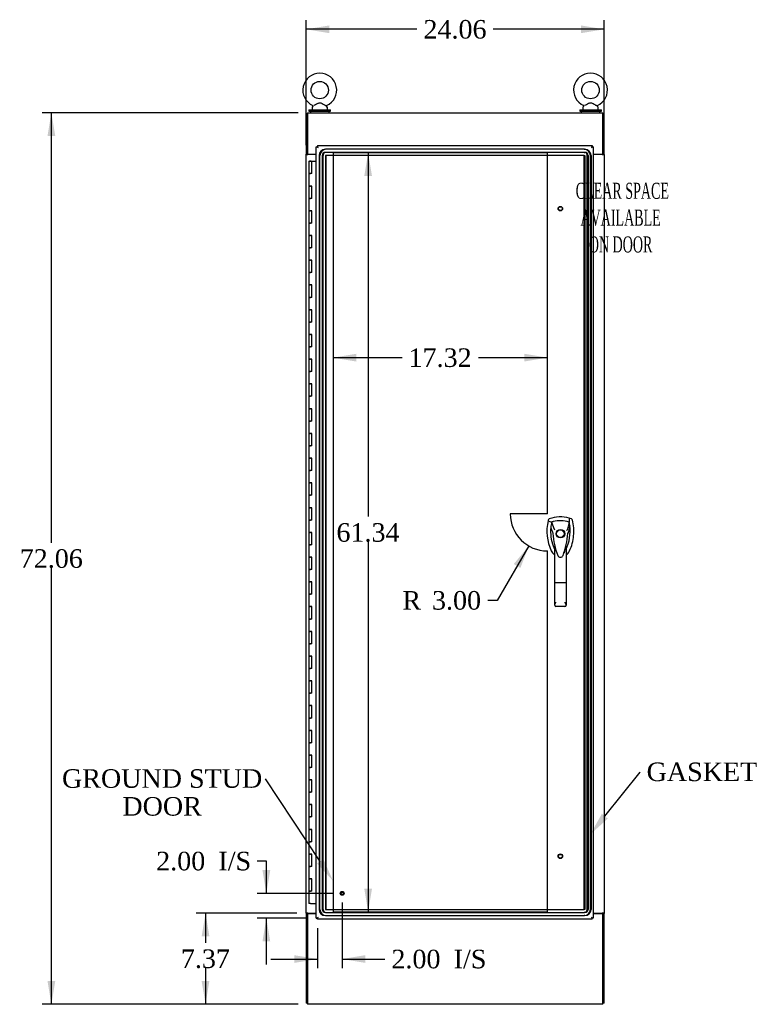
# Model space of a CAD drawing. Header units: inches. Extents: x 1 to 359, y -2 to 239.
# Tile 6 of 18: x 85 to 144, y 83 to 162. Entities that reach past the tile are written whole.
import ezdxf
from ezdxf import colors
from ezdxf.entities.mleader import LeaderData, LeaderLine
from ezdxf.enums import TextEntityAlignment as Align
from ezdxf.lldxf.tags import DXFTag
from ezdxf.math import Vec2, Vec3

# ---------------------------------------------------------------- set-up
doc = ezdxf.new("R2010")
doc.units = ezdxf.units.IN
doc.header["$MEASUREMENT"] = 0
for name, color, linetype in [('COM55523', 7, 'Continuous'), ('COM70220', 7, 'Continuous'), ('COM70755-5', 7, 'Continuous'), ('COM71200-3', 7, 'Continuous'), ('COM71201-5', 7, 'Continuous'), ('COM71202-2', 7, 'Continuous'), ('Default', 7, 'Continuous'), ('DV1_Default', 7, 'Continuous'), ('HAN86294', 7, 'Continuous'), ('SCS86415', 7, 'Continuous'), ('STD26122', 7, 'Continuous'), ('STD26258', 7, 'Continuous'), ('WAF25377', 7, 'Continuous'), ('WAM254785', 7, 'Continuous')]:
    doc.layers.add(name, color=color, linetype=linetype)
doc.styles.add('SEACAD_Times_New_Roman', font='times.ttf')
tags = doc.linetypes.add('HIDDEN2', pattern=[0.1875, 0.125, -0.0625]).pattern_tags.tags
tags[6:7] = [DXFTag(74, 4), DXFTag(75, 0), DXFTag(340, '0'), DXFTag(46, 0.0), DXFTag(50, 0.0), DXFTag(44, 0.0), DXFTag(45, 0.0)]
tags[4:5] = [DXFTag(74, 4), DXFTag(75, 0), DXFTag(340, '0'), DXFTag(46, 0.0), DXFTag(50, 0.0), DXFTag(44, 0.0), DXFTag(45, 0.0)]
doc.dimstyles.new('HAMMOND_(STH_-_300x200)', dxfattribs={"dimtxt": 1.5, "dimasz": 1.875, "dimexe": 0.75, "dimexo": 0.75, "dimgap": 0.375, "dimtad": 0, "dimtih": 1, "dimtoh": 1, "dimzin": 0, "dimdsep": 46, "dimtxsty": 'SEACAD_Times_New_Roman', "dimblk1": '_SE_FILLED', "dimblk2": '_SE_FILLED', "dimsah": 1, "dimcen": 0.75, "dimadec": 0, "dimazin": 0, "dimtfac": 0.8, "dimtofl": 0, "dimtmove": 0, "dimatfit": 3, "dimfxl": 1, "dimtolj": 1, "dimtzin": 0, "dimarcsym": 0})

# ---------------------------------------------------------------- blocks, each defined once
blk = doc.blocks.new('SE')
at = {"layer": 'COM55523', "color": 7, "linetype": 'Continuous'}
for p, q in [((108.463, 150.75), (108.697, 150.75)), ((108.463, 150.75), (108.463, 149.75)), ((108.518, 150.759), (108.518, 150.785)), ((108.518, 150.785), (108.568, 150.785)), ((108.568, 150.759), (108.518, 150.759)), ((108.53, 150.759), (108.53, 150.75)), ((108.568, 150.785), (108.593, 150.785)), ((108.568, 150.759), (108.593, 150.759)), ((108.593, 150.785), (108.643, 150.785)), ((108.643, 150.759), (108.593, 150.759)), ((108.63, 150.75), (108.63, 150.759)), ((108.643, 150.785), (108.643, 150.759)), ((108.697, 150.75), (109.055, 150.75)), ((108.697, 149.75), (108.697, 150.75)), ((108.463, 149.75), (108.58, 149.75)), ((108.463, 149.75), (108.463, 148.75)), ((108.58, 149.75), (108.463, 149.75)), ((108.697, 149.75), (108.58, 149.75)), ((108.463, 148.75), (108.58, 148.75)), ((108.58, 148.75), (108.463, 148.75)), ((108.463, 148.75), (108.463, 147.75)), ((108.697, 148.75), (108.58, 148.75)), ((108.697, 147.75), (108.697, 148.75)), ((108.463, 147.75), (108.58, 147.75)), ((108.463, 147.75), (108.463, 146.75)), ((108.58, 147.75), (108.463, 147.75)), ((108.697, 147.75), (108.58, 147.75)), ((108.463, 146.75), (108.58, 146.75)), ((108.58, 146.75), (108.463, 146.75)), ((108.463, 146.75), (108.463, 145.75)), ((108.697, 146.75), (108.58, 146.75)), ((108.697, 145.75), (108.697, 146.75)), ((108.463, 145.75), (108.58, 145.75)), ((108.463, 145.75), (108.463, 144.75)), ((108.58, 145.75), (108.463, 145.75)), ((108.697, 145.75), (108.58, 145.75)), ((108.463, 144.75), (108.58, 144.75)), ((108.58, 144.75), (108.463, 144.75)), ((108.463, 144.75), (108.463, 143.75)), ((108.697, 144.75), (108.58, 144.75)), ((108.697, 143.75), (108.697, 144.75)), ((108.463, 143.75), (108.58, 143.75)), ((108.463, 143.75), (108.463, 142.75)), ((108.58, 143.75), (108.463, 143.75)), ((108.697, 143.75), (108.58, 143.75)), ((108.463, 142.75), (108.58, 142.75)), ((108.58, 142.75), (108.463, 142.75)), ((108.463, 142.75), (108.463, 141.75)), ((108.697, 142.75), (108.58, 142.75)), ((108.697, 141.75), (108.697, 142.75)), ((108.463, 141.75), (108.58, 141.75)), ((108.463, 141.75), (108.463, 140.75)), ((108.58, 141.75), (108.463, 141.75)), ((108.697, 141.75), (108.58, 141.75)), ((108.463, 140.75), (108.58, 140.75)), ((108.58, 140.75), (108.463, 140.75)), ((108.463, 140.75), (108.463, 139.75)), ((108.697, 140.75), (108.58, 140.75)), ((108.697, 139.75), (108.697, 140.75)), ((108.463, 139.75), (108.58, 139.75)), ((108.463, 139.75), (108.463, 138.75)), ((108.58, 139.75), (108.463, 139.75)), ((108.697, 139.75), (108.58, 139.75)), ((108.463, 138.75), (108.58, 138.75)), ((108.58, 138.75), (108.463, 138.75)), ((108.463, 138.75), (108.463, 137.75)), ((108.697, 138.75), (108.58, 138.75)), ((108.697, 137.75), (108.697, 138.75)), ((108.463, 137.75), (108.58, 137.75)), ((108.463, 137.75), (108.463, 136.75)), ((108.58, 137.75), (108.463, 137.75)), ((108.697, 137.75), (108.58, 137.75)), ((108.463, 136.75), (108.58, 136.75)), ((108.58, 136.75), (108.463, 136.75)), ((108.463, 136.75), (108.463, 135.75)), ((108.697, 136.75), (108.58, 136.75)), ((108.697, 135.75), (108.697, 136.75)), ((108.463, 135.75), (108.58, 135.75)), ((108.463, 135.75), (108.463, 134.75)), ((108.58, 135.75), (108.463, 135.75)), ((108.697, 135.75), (108.58, 135.75)), ((108.463, 134.75), (108.58, 134.75)), ((108.58, 134.75), (108.463, 134.75)), ((108.463, 134.75), (108.463, 133.75)), ((108.697, 134.75), (108.58, 134.75)), ((108.697, 133.75), (108.697, 134.75)), ((108.463, 133.75), (108.58, 133.75)), ((108.463, 133.75), (108.463, 132.75)), ((108.58, 133.75), (108.463, 133.75)), ((108.697, 133.75), (108.58, 133.75)), ((108.463, 132.75), (108.58, 132.75)), ((108.58, 132.75), (108.463, 132.75)), ((108.463, 132.75), (108.463, 131.75)), ((108.697, 132.75), (108.58, 132.75)), ((108.697, 131.75), (108.697, 132.75)), ((108.463, 131.75), (108.58, 131.75)), ((108.463, 131.75), (108.463, 130.75)), ((108.58, 131.75), (108.463, 131.75)), ((108.697, 131.75), (108.58, 131.75)), ((108.463, 130.75), (108.58, 130.75)), ((108.58, 130.75), (108.463, 130.75)), ((108.463, 130.75), (108.463, 129.75)), ((108.697, 130.75), (108.58, 130.75)), ((108.697, 129.75), (108.697, 130.75)), ((108.463, 129.75), (108.58, 129.75)), ((108.463, 129.75), (108.463, 128.75)), ((108.58, 129.75), (108.463, 129.75)), ((108.697, 129.75), (108.58, 129.75)), ((108.463, 128.75), (108.58, 128.75)), ((108.58, 128.75), (108.463, 128.75)), ((108.463, 128.75), (108.463, 127.75)), ((108.697, 128.75), (108.58, 128.75)), ((108.697, 127.75), (108.697, 128.75)), ((108.463, 127.75), (108.58, 127.75)), ((108.463, 127.75), (108.463, 126.75)), ((108.58, 127.75), (108.463, 127.75)), ((108.697, 127.75), (108.58, 127.75)), ((108.463, 126.75), (108.58, 126.75)), ((108.58, 126.75), (108.463, 126.75)), ((108.463, 126.75), (108.463, 125.75)), ((108.697, 126.75), (108.58, 126.75)), ((108.697, 125.75), (108.697, 126.75)), ((108.463, 125.75), (108.58, 125.75)), ((108.463, 125.75), (108.463, 124.75)), ((108.58, 125.75), (108.463, 125.75)), ((108.697, 125.75), (108.58, 125.75)), ((108.463, 124.75), (108.58, 124.75)), ((108.58, 124.75), (108.463, 124.75)), ((108.463, 124.75), (108.463, 123.75)), ((108.697, 124.75), (108.58, 124.75)), ((108.697, 123.75), (108.697, 124.75)), ((108.463, 123.75), (108.58, 123.75)), ((108.463, 123.75), (108.463, 122.75)), ((108.58, 123.75), (108.463, 123.75)), ((108.697, 123.75), (108.58, 123.75)), ((108.463, 122.75), (108.58, 122.75)), ((108.58, 122.75), (108.463, 122.75)), ((108.463, 122.75), (108.463, 121.75)), ((108.697, 122.75), (108.58, 122.75)), ((108.697, 121.75), (108.697, 122.75)), ((108.463, 121.75), (108.58, 121.75)), ((108.463, 121.75), (108.463, 120.75)), ((108.58, 121.75), (108.463, 121.75)), ((108.697, 121.75), (108.58, 121.75)), ((108.463, 120.75), (108.58, 120.75)), ((108.58, 120.75), (108.463, 120.75)), ((108.463, 120.75), (108.463, 119.75)), ((108.697, 120.75), (108.58, 120.75)), ((108.697, 119.75), (108.697, 120.75)), ((108.463, 119.75), (108.58, 119.75)), ((108.463, 119.75), (108.463, 118.75)), ((108.58, 119.75), (108.463, 119.75)), ((108.697, 119.75), (108.58, 119.75)), ((108.463, 118.75), (108.58, 118.75)), ((108.58, 118.75), (108.463, 118.75)), ((108.463, 118.75), (108.463, 117.75)), ((108.697, 118.75), (108.58, 118.75)), ((108.697, 117.75), (108.697, 118.75)), ((108.463, 117.75), (108.58, 117.75)), ((108.463, 117.75), (108.463, 116.75)), ((108.58, 117.75), (108.463, 117.75)), ((108.697, 117.75), (108.58, 117.75)), ((108.463, 116.75), (108.58, 116.75)), ((108.58, 116.75), (108.463, 116.75)), ((108.463, 116.75), (108.463, 115.75)), ((108.697, 116.75), (108.58, 116.75)), ((108.697, 115.75), (108.697, 116.75)), ((108.463, 115.75), (108.58, 115.75)), ((108.463, 115.75), (108.463, 114.75)), ((108.58, 115.75), (108.463, 115.75)), ((108.697, 115.75), (108.58, 115.75)), ((108.463, 114.75), (108.58, 114.75)), ((108.58, 114.75), (108.463, 114.75)), ((108.463, 114.75), (108.463, 113.75)), ((108.697, 114.75), (108.58, 114.75)), ((108.697, 113.75), (108.697, 114.75)), ((108.463, 113.75), (108.58, 113.75)), ((108.463, 113.75), (108.463, 112.75)), ((108.58, 113.75), (108.463, 113.75)), ((108.697, 113.75), (108.58, 113.75)), ((108.463, 112.75), (108.58, 112.75)), ((108.58, 112.75), (108.463, 112.75)), ((108.463, 112.75), (108.463, 111.75)), ((108.697, 112.75), (108.58, 112.75)), ((108.697, 111.75), (108.697, 112.75)), ((108.463, 111.75), (108.58, 111.75)), ((108.463, 111.75), (108.463, 110.75)), ((108.58, 111.75), (108.463, 111.75)), ((108.697, 111.75), (108.58, 111.75)), ((108.463, 110.75), (108.58, 110.75)), ((108.58, 110.75), (108.463, 110.75)), ((108.463, 110.75), (108.463, 109.75)), ((108.697, 110.75), (108.58, 110.75)), ((108.697, 109.75), (108.697, 110.75)), ((108.463, 109.75), (108.58, 109.75)), ((108.463, 109.75), (108.463, 108.75)), ((108.58, 109.75), (108.463, 109.75)), ((108.697, 109.75), (108.58, 109.75)), ((108.463, 108.75), (108.58, 108.75)), ((108.58, 108.75), (108.463, 108.75)), ((108.463, 108.75), (108.463, 107.75)), ((108.697, 108.75), (108.58, 108.75)), ((108.697, 107.75), (108.697, 108.75)), ((108.463, 107.75), (108.58, 107.75)), ((108.463, 107.75), (108.463, 106.75)), ((108.58, 107.75), (108.463, 107.75)), ((108.697, 107.75), (108.58, 107.75)), ((108.463, 106.75), (108.58, 106.75)), ((108.58, 106.75), (108.463, 106.75)), ((108.463, 106.75), (108.463, 105.75)), ((108.697, 106.75), (108.58, 106.75)), ((108.697, 105.75), (108.697, 106.75)), ((108.463, 105.75), (108.58, 105.75)), ((108.463, 105.75), (108.463, 104.75)), ((108.58, 105.75), (108.463, 105.75)), ((108.697, 105.75), (108.58, 105.75)), ((108.463, 104.75), (108.58, 104.75)), ((108.58, 104.75), (108.463, 104.75)), ((108.463, 104.75), (108.463, 103.75)), ((108.697, 104.75), (108.58, 104.75)), ((108.697, 103.75), (108.697, 104.75)), ((108.463, 103.75), (108.58, 103.75)), ((108.463, 103.75), (108.463, 102.75)), ((108.58, 103.75), (108.463, 103.75)), ((108.697, 103.75), (108.58, 103.75)), ((108.463, 102.75), (108.58, 102.75)), ((108.58, 102.75), (108.463, 102.75)), ((108.463, 102.75), (108.463, 101.75)), ((108.697, 102.75), (108.58, 102.75)), ((108.697, 101.75), (108.697, 102.75)), ((108.463, 101.75), (108.58, 101.75)), ((108.463, 101.75), (108.463, 100.75)), ((108.58, 101.75), (108.463, 101.75)), ((108.697, 101.75), (108.58, 101.75)), ((108.463, 100.75), (108.58, 100.75)), ((108.58, 100.75), (108.463, 100.75)), ((108.463, 100.75), (108.463, 99.75)), ((108.697, 100.75), (108.58, 100.75)), ((108.697, 99.75), (108.697, 100.75)), ((108.463, 99.75), (108.58, 99.75)), ((108.463, 99.75), (108.463, 98.75)), ((108.58, 99.75), (108.463, 99.75)), ((108.697, 99.75), (108.58, 99.75)), ((108.463, 98.75), (108.58, 98.75)), ((108.58, 98.75), (108.463, 98.75)), ((108.463, 98.75), (108.463, 97.75)), ((108.697, 98.75), (108.58, 98.75)), ((108.697, 97.75), (108.697, 98.75)), ((108.463, 97.75), (108.58, 97.75)), ((108.463, 97.75), (108.463, 96.75)), ((108.58, 97.75), (108.463, 97.75)), ((108.697, 97.75), (108.58, 97.75)), ((108.463, 96.75), (108.58, 96.75)), ((108.58, 96.75), (108.463, 96.75)), ((108.463, 96.75), (108.463, 95.75)), ((108.697, 96.75), (108.58, 96.75)), ((108.697, 95.75), (108.697, 96.75)), ((108.463, 95.75), (108.58, 95.75)), ((108.463, 95.75), (108.463, 94.75)), ((108.58, 95.75), (108.463, 95.75)), ((108.697, 95.75), (108.58, 95.75)), ((108.463, 94.75), (108.58, 94.75)), ((108.58, 94.75), (108.463, 94.75)), ((108.463, 94.75), (108.463, 93.75)), ((108.697, 94.75), (108.58, 94.75)), ((108.697, 93.75), (108.697, 94.75)), ((108.463, 93.75), (108.58, 93.75)), ((108.463, 93.75), (108.463, 92.75)), ((108.58, 93.75), (108.463, 93.75)), ((108.697, 93.75), (108.58, 93.75)), ((108.463, 92.75), (108.58, 92.75)), ((108.58, 92.75), (108.463, 92.75)), ((108.463, 92.75), (108.463, 91.75)), ((108.697, 92.75), (108.58, 92.75)), ((108.697, 91.75), (108.697, 92.75)), ((108.463, 91.75), (108.58, 91.75)), ((108.463, 91.75), (108.463, 90.75)), ((108.58, 91.75), (108.463, 91.75)), ((108.697, 91.75), (108.58, 91.75)), ((108.58, 90.75), (108.463, 90.75)), ((108.58, 90.75), (109.055, 90.75))]:
    blk.add_line(p, q, dxfattribs=at)
at = {"layer": 'COM70220', "color": 7, "linetype": 'HIDDEN2'}
for p, q in [((109.29, 151.217), (109.29, 90.282)), ((109.291, 151.217), (109.291, 90.282)), ((109.351, 90.282), (109.351, 151.217)), ((109.352, 90.282), (109.352, 151.217)), ((109.54, 151.217), (109.54, 90.282)), ((109.601, 90.282), (109.601, 151.217)), ((109.789, 151.217), (109.789, 90.282)), ((130.695, 151.717), (109.79, 151.717)), ((130.695, 151.716), (109.79, 151.716)), ((130.695, 151.467), (109.79, 151.467)), ((130.695, 151.218), (109.79, 151.218)), ((109.79, 151.217), (109.79, 90.282)), ((130.695, 151.217), (109.79, 151.217)), ((109.85, 90.282), (109.85, 151.217)), ((109.851, 90.282), (109.851, 151.217)), ((130.695, 151.717), (130.756, 151.717)), ((130.695, 151.716), (130.756, 151.716)), ((130.695, 151.467), (130.756, 151.467)), ((130.695, 151.218), (130.756, 151.218)), ((130.695, 151.217), (130.756, 151.217)), ((130.695, 90.282), (130.695, 151.217)), ((130.696, 90.282), (130.696, 151.217)), ((130.756, 151.217), (130.756, 90.282)), ((130.757, 151.217), (130.757, 90.282)), ((130.945, 90.282), (130.945, 151.217)), ((131.006, 151.217), (131.006, 90.282)), ((131.194, 90.282), (131.194, 151.217)), ((131.195, 90.282), (131.195, 151.217)), ((131.255, 151.217), (131.255, 90.282)), ((131.256, 151.217), (131.256, 90.282)), ((109.79, 90.282), (130.695, 90.282)), ((109.79, 90.281), (130.695, 90.281)), ((109.79, 90.032), (130.695, 90.032)), ((130.756, 90.282), (130.695, 90.282)), ((130.756, 90.281), (130.695, 90.281)), ((130.756, 90.032), (130.695, 90.032)), ((109.79, 89.783), (130.695, 89.783)), ((109.79, 89.782), (130.695, 89.782)), ((130.756, 89.783), (130.695, 89.783)), ((130.756, 89.782), (130.695, 89.782))]:
    blk.add_line(p, q, dxfattribs=at)
for centre, radius, start, end in [((109.79, 151.217), 0.5, 90, 180), ((109.79, 151.217), 0.499, 90, 180), ((109.851, 151.217), 0.5, 90, 180), ((109.851, 151.217), 0.499, 90, 180), ((109.79, 151.217), 0.25, 90, 180), ((109.851, 151.217), 0.25, 90, 180), ((109.79, 151.217), 0.001, 90, 180), ((109.851, 151.217), 0.001, 90, 180), ((130.695, 151.217), 0.5, 0, 90), ((130.695, 151.217), 0.499, 0, 90), ((130.695, 151.217), 0.25, 0, 90), ((130.695, 151.217), 0.001, 0, 90), ((130.756, 151.217), 0.5, 0, 90), ((130.756, 151.217), 0.499, 0, 90), ((130.756, 151.217), 0.25, 0, 90), ((130.756, 151.217), 0.001, 0, 90), ((109.79, 90.282), 0.5, 180, 270), ((109.79, 90.282), 0.499, 180, 270), ((109.851, 90.282), 0.5, 180, 270), ((109.851, 90.282), 0.499, 180, 270), ((109.79, 90.282), 0.25, 180, 270), ((109.851, 90.282), 0.25, 180, 270), ((109.79, 90.282), 0.001, 180, 270), ((109.851, 90.282), 0.001, 180, 270), ((130.695, 90.282), 0.5, 270, 0), ((130.695, 90.282), 0.001, 270, 0), ((130.695, 90.282), 0.25, 270, 0), ((130.695, 90.282), 0.499, 270, 0), ((130.756, 90.282), 0.5, 270, 0), ((130.756, 90.282), 0.001, 270, 0), ((130.756, 90.282), 0.25, 270, 0), ((130.756, 90.282), 0.499, 270, 0)]:
    blk.add_arc(centre, radius, start, end, dxfattribs=at)
at = {"layer": 'COM70755-5', "color": 7, "linetype": 'Continuous'}
for p, q in [((108.338, 154.671), (132.208, 154.671)), ((108.338, 154.671), (108.338, 154.528)), ((108.338, 154.528), (108.338, 151.326)), ((132.208, 154.528), (132.208, 154.671)), ((132.208, 151.326), (132.208, 154.528)), ((108.338, 151.326), (109.055, 151.326)), ((131.43, 151.326), (132.208, 151.326))]:
    blk.add_line(p, q, dxfattribs=at)
at = {"layer": 'COM71200-3', "color": 7, "linetype": 'Continuous'}
for p, q in [((108.338, 154.576), (108.243, 154.576)), ((108.243, 154.576), (108.243, 151.326)), ((132.208, 154.576), (132.303, 154.576)), ((132.303, 151.326), (132.303, 154.576)), ((108.243, 151.296), (108.243, 151.326)), ((108.338, 151.326), (108.243, 151.326)), ((108.243, 89.986), (108.243, 151.296)), ((108.243, 151.296), (108.386, 151.296)), ((108.338, 151.296), (108.338, 151.326)), ((109.055, 151.296), (108.386, 151.296)), ((132.16, 151.296), (131.43, 151.296)), ((132.16, 151.296), (132.303, 151.296)), ((132.208, 151.296), (132.208, 151.326)), ((132.303, 151.326), (132.208, 151.326)), ((132.303, 151.296), (132.303, 151.326)), ((132.303, 151.296), (132.303, 89.986)), ((108.243, 89.986), (108.243, 89.956)), ((108.386, 89.986), (108.243, 89.986)), ((108.243, 89.956), (108.338, 89.956)), ((108.243, 89.956), (108.243, 82.706)), ((108.338, 89.986), (108.338, 89.956)), ((108.386, 89.986), (109.055, 89.986)), ((131.43, 89.986), (132.16, 89.986)), ((132.303, 89.986), (132.16, 89.986)), ((132.208, 89.986), (132.208, 89.956)), ((132.208, 89.956), (132.303, 89.956)), ((132.303, 89.986), (132.303, 89.956)), ((132.303, 82.706), (132.303, 89.956)), ((108.338, 82.706), (108.243, 82.706)), ((132.303, 82.706), (132.208, 82.706))]:
    blk.add_line(p, q, dxfattribs=at)
at = {"layer": 'COM71201-5', "color": 7, "linetype": 'Continuous'}
for p, q in [((108.338, 89.956), (108.338, 82.754)), ((108.338, 89.956), (109.055, 89.956)), ((131.43, 89.956), (132.208, 89.956)), ((132.208, 82.754), (132.208, 89.956)), ((108.338, 82.754), (108.338, 82.611)), ((132.208, 82.611), (108.338, 82.611)), ((132.208, 82.611), (132.208, 82.754))]:
    blk.add_line(p, q, dxfattribs=at)
at = {"layer": 'COM71202-2', "color": 7, "linetype": 'Continuous'}
for p, q in [((109.15, 152.016), (131.335, 152.016)), ((109.15, 152.016), (109.15, 151.96)), ((131.335, 152.016), (131.335, 151.96)), ((109.055, 89.579), (109.055, 151.921)), ((109.055, 151.921), (109.111, 151.921)), ((109.15, 151.921), (109.111, 151.921)), ((109.15, 151.921), (109.15, 151.96)), ((109.19, 151.882), (109.15, 151.921)), ((109.198, 151.873), (109.198, 151.873)), ((109.198, 151.873), (109.198, 151.873)), ((109.198, 151.873), (109.198, 151.873)), ((109.198, 151.873), (109.198, 151.873)), ((131.287, 151.873), (131.287, 151.873)), ((131.288, 151.873), (131.287, 151.873)), ((131.288, 151.873), (131.287, 151.873)), ((131.288, 151.873), (131.288, 151.873)), ((131.288, 151.873), (131.288, 151.873)), ((131.296, 151.881), (131.335, 151.921)), ((131.335, 151.921), (131.335, 151.96)), ((131.335, 151.921), (131.374, 151.921)), ((131.43, 151.921), (131.374, 151.921)), ((131.43, 151.921), (131.43, 89.579)), ((131.491, 151.326), (131.491, 151.296)), ((131.491, 89.986), (131.491, 89.956)), ((109.055, 89.579), (109.111, 89.579)), ((109.15, 89.579), (109.111, 89.579)), ((109.19, 89.619), (109.15, 89.579)), ((109.15, 89.579), (109.15, 89.54)), ((109.15, 89.484), (109.15, 89.54)), ((131.335, 89.484), (109.15, 89.484)), ((109.198, 89.627), (109.198, 89.627)), ((109.198, 89.627), (109.198, 89.627)), ((109.198, 89.627), (109.198, 89.627)), ((109.198, 89.627), (109.198, 89.627)), ((109.198, 89.627), (109.198, 89.627)), ((131.287, 89.627), (131.287, 89.627)), ((131.287, 89.627), (131.288, 89.627)), ((131.287, 89.627), (131.288, 89.627)), ((131.288, 89.627), (131.288, 89.627)), ((131.296, 89.618), (131.335, 89.579)), ((131.335, 89.579), (131.335, 89.54)), ((131.335, 89.579), (131.374, 89.579)), ((131.335, 89.484), (131.335, 89.54)), ((131.43, 89.579), (131.374, 89.579))]:
    blk.add_line(p, q, dxfattribs=at)
for centre, start, end in [((109.68, 152.851), 238.56128, 243.76327), ((108.22, 151.391), 26.23673, 31.43872), ((132.265, 151.391), 148.56128, 153.76327), ((130.806, 152.851), 296.23673, 301.43872), ((109.68, 88.649), 116.23673, 121.43872), ((108.22, 90.109), 328.56128, 333.76327), ((132.265, 90.109), 206.23673, 211.43872), ((130.806, 88.649), 58.56128, 63.76327)]:
    blk.add_arc(centre, 1.09, start, end, dxfattribs=at)
at = {"layer": 'DV1_Default', "color": 7, "linetype": 'HIDDEN2'}
for p, q in [((127.729, 151.421), (110.41, 151.421)), ((110.41, 151.421), (110.41, 90.079)), ((127.729, 122.25), (127.729, 151.421)), ((127.729, 122.25), (124.729, 122.25)), ((127.729, 90.079), (127.729, 119.25)), ((110.41, 90.079), (127.729, 90.079))]:
    blk.add_line(p, q, dxfattribs=at)
blk.add_arc((127.729, 122.25), 3, 180, 270, dxfattribs=at)
at = {"layer": 'HAN86294', "color": 7, "linetype": 'Continuous'}
for p, q in [((129.672, 121.839), (129.492, 121.898)), ((127.797, 121.752), (127.782, 121.693)), ((127.782, 121.693), (128.066, 121.588)), ((128.066, 121.588), (128.282, 121.016)), ((128.282, 121.016), (128.327, 120.982)), ((129.481, 121.588), (129.317, 120.932)), ((128.168, 120.667), (128.168, 120.666)), ((129.379, 120.67), (129.379, 120.671)), ((128.318, 116.673), (128.318, 119.651)), ((129.228, 119.65), (129.228, 116.673)), ((129.228, 119.366), (129.234, 119.377)), ((128.525, 118.974), (128.529, 118.965)), ((128.993, 118.891), (128.998, 118.902)), ((128.318, 114.865), (128.318, 116.673)), ((129.138, 116.667), (128.408, 116.667)), ((129.228, 116.673), (129.228, 114.865)), ((129.138, 114.775), (128.408, 114.775))]:
    blk.add_line(p, q, dxfattribs=at)
for radius in [0.35, 0.3]:
    blk.add_circle((128.773, 120.65), radius, dxfattribs=at)
for centre, radius, start, end in [((128.773, 119.415), 2.585, 73.85893, 110.34924), ((131.405, 120.841), 3.721, 166.75318, 205.10266), ((131.405, 120.841), 3.421, 174.70184, 200.20775), ((131.405, 120.841), 3.421, 167.3846, 174.70184), ((128.773, 119.415), 2.285, 106.83853, 108.03431), ((128.773, 119.415), 2.285, 104.45028, 106.83853), ((128.773, 119.415), 2.285, 71.96569, 104.45028), ((126.142, 120.841), 3.421, 334.89734, 7.2824), ((126.142, 120.841), 3.421, 10.11379, 12.6154), ((126.142, 120.841), 3.421, 8.519, 10.11379), ((126.142, 120.841), 3.421, 7.2824, 8.519), ((128.257, 119.319), 1.35, 91.23359, 93.76963), ((135.016, 121.236), 6.872, 184.75423, 199.9908), ((122.335, 121.266), 7.068, 340.3478, 355.1696), ((142.137, 94.223), 29.627, 115.64179, 115.75394), ((129.314, 119.882), 0.791, 85.30773, 89.6394), ((131.405, 120.841), 3.421, 200.20775, 205.10266), ((128.714, 119.58), 0.45, 205.10266, 208.42246), ((126.789, 119.045), 1.646, 10.27719, 21.64676), ((128.833, 119.58), 0.45, 331.57754, 334.89734), ((128.714, 119.58), 0.75, 233.47883, 238.15135), ((128.775, 118.976), 0.234, 202.28022, 338.21669), ((128.833, 119.58), 0.75, 301.84865, 334.89734), ((128.409, 114.865), 0.0903, 180.00172, 181.11543), ((128.408, 114.865), 0.09, 181.11716, 270), ((129.138, 114.865), 0.09, 270, 358.88284), ((129.138, 114.865), 0.0903, 358.88457, 359.99828)]:
    blk.add_arc(centre, radius, start, end, dxfattribs=at)
for points in [[(127.875, 121.839), (127.837, 121.825), (127.807, 121.791), (127.797, 121.752)], [(129.492, 121.898), (129.488, 121.795), (129.484, 121.691), (129.481, 121.588)], [(129.75, 121.752), (129.74, 121.791), (129.71, 121.825), (129.672, 121.839)], [(127.998, 121.156), (128.055, 120.993), (128.111, 120.83), (128.168, 120.667)], [(129.536, 121.274), (129.483, 121.073), (129.431, 120.872), (129.379, 120.671)], [(128.035, 119.262), (128.087, 119.15), (128.168, 119.051), (128.268, 118.977)], [(128.438, 119.237), (128.428, 119.271), (128.418, 119.305), (128.408, 119.339)], [(129.138, 119.338), (129.111, 119.241), (129.081, 119.144), (129.049, 119.049)]]:
    blk.add_open_spline(points, degree=3, dxfattribs=at)
for points, knots in [([(129.512, 119.262), (129.692, 119.647), (129.806, 120.063), (129.887, 120.91), (129.854, 121.34), (129.75, 121.752)], [0, 0, 0, 0, 0.5, 0.5, 1, 1, 1, 1]), ([(129.138, 119.338), (129.155, 119.395), (129.171, 119.452), (129.194, 119.538), (129.202, 119.566), (129.213, 119.607), (129.217, 119.621), (129.222, 119.639), (129.224, 119.644), (129.227, 119.652), (129.228, 119.653), (129.228, 119.65)], [0, 0, 0, 0, 0.5, 0.5, 0.75, 0.75, 0.875, 0.875, 0.9375, 0.9375, 1, 1, 1, 1]), ([(128.408, 116.667), (128.402, 116.667), (128.397, 116.667), (128.385, 116.667), (128.379, 116.668), (128.368, 116.668), (128.363, 116.668), (128.353, 116.668), (128.349, 116.669), (128.336, 116.669), (128.33, 116.67), (128.323, 116.671), (128.321, 116.671), (128.319, 116.672), (128.318, 116.673), (128.318, 116.673)], [0, 0, 0, 0, 0.125, 0.125, 0.25, 0.25, 0.375, 0.375, 0.5, 0.5, 0.75, 0.75, 0.875, 0.875, 1, 1, 1, 1]), ([(129.228, 116.673), (129.228, 116.673), (129.228, 116.672), (129.225, 116.671), (129.224, 116.671), (129.217, 116.67), (129.21, 116.669), (129.198, 116.669), (129.193, 116.668), (129.183, 116.668), (129.178, 116.668), (129.167, 116.668), (129.162, 116.667), (129.15, 116.667), (129.144, 116.667), (129.138, 116.667)], [0, 0, 0, 0, 0.125, 0.125, 0.25, 0.25, 0.5, 0.5, 0.625, 0.625, 0.75, 0.75, 0.875, 0.875, 1, 1, 1, 1]), ([(128.318, 114.863), (128.319, 114.879), (128.323, 114.896), (128.331, 114.924), (128.334, 114.933), (128.342, 114.953), (128.346, 114.963), (128.358, 114.993), (128.368, 115.015), (128.383, 115.048), (128.388, 115.06), (128.398, 115.083), (128.403, 115.094), (128.408, 115.106)], [0, 0, 0, 0, 0.25, 0.25, 0.375, 0.375, 0.5, 0.5, 0.75, 0.75, 0.875, 0.875, 1, 1, 1, 1]), ([(129.138, 115.106), (129.144, 115.094), (129.149, 115.083), (129.159, 115.06), (129.164, 115.048), (129.179, 115.015), (129.188, 114.993), (129.201, 114.963), (129.205, 114.953), (129.212, 114.933), (129.216, 114.924), (129.224, 114.896), (129.228, 114.879), (129.228, 114.863)], [0, 0, 0, 0, 0.125, 0.125, 0.25, 0.25, 0.5, 0.5, 0.625, 0.625, 0.75, 0.75, 1, 1, 1, 1])]:
    blk.add_open_spline(points, degree=3, knots=knots, dxfattribs=at)
at = {"layer": 'SCS86415', "color": 7, "linetype": 'Continuous'}
for p, q in [((108.792, 155.207), (108.727, 155.129)), ((109.95, 155.129), (109.883, 155.208)), ((130.662, 155.207), (130.597, 155.129)), ((131.82, 155.129), (131.753, 155.208)), ((108.713, 155.09), (108.713, 154.971)), ((109.963, 154.971), (109.963, 155.09)), ((130.583, 155.09), (130.583, 154.971)), ((131.833, 154.971), (131.833, 155.09))]:
    blk.add_line(p, q, dxfattribs=at)
for centre in [(109.338, 156.5), (131.208, 156.5)]:
    blk.add_circle(centre, 0.704, dxfattribs=at)
for centre, radius, start, end in [((109.338, 156.5), 1.367, 294.02999, 246.00425), ((131.208, 156.5), 1.367, 294.02999, 246.00425), ((108.768, 155.225), 0.03, 323.3975, 61.95204), ((109.907, 155.226), 0.0274, 114.21808, 178.77758), ((130.638, 155.225), 0.03, 323.3975, 61.95204), ((131.777, 155.226), 0.0274, 114.21808, 178.77758), ((108.773, 155.09), 0.06, 140.32138, 180), ((108.773, 154.971), 0.06, 180, 270), ((109.903, 154.971), 0.06, 270, 0), ((109.903, 155.09), 0.06, 0, 39.67862), ((130.643, 155.09), 0.06, 140.32138, 180), ((130.643, 154.971), 0.06, 180, 270), ((131.773, 154.971), 0.06, 270, 0), ((131.773, 155.09), 0.06, 0, 39.67862)]:
    blk.add_arc(centre, radius, start, end, dxfattribs=at)
for points in [[(109.886, 155.206), (109.885, 155.206), (109.867, 155.215), (109.821, 155.241), (109.8, 155.252), (109.755, 155.277), (109.731, 155.291), (109.653, 155.334), (109.598, 155.365), (109.511, 155.409), (109.482, 155.423), (109.421, 155.446), (109.389, 155.455), (109.324, 155.46), (109.291, 155.455), (109.229, 155.437), (109.199, 155.425), (109.111, 155.383), (109.055, 155.352), (108.949, 155.292), (108.899, 155.264), (108.86, 155.243)], [(131.756, 155.206), (131.755, 155.206), (131.737, 155.215), (131.691, 155.241), (131.67, 155.252), (131.625, 155.277), (131.601, 155.291), (131.523, 155.334), (131.468, 155.365), (131.381, 155.409), (131.352, 155.423), (131.291, 155.446), (131.259, 155.455), (131.194, 155.46), (131.161, 155.455), (131.099, 155.437), (131.069, 155.425), (130.981, 155.383), (130.925, 155.352), (130.819, 155.292), (130.769, 155.264), (130.73, 155.243)]]:
    blk.add_open_spline(points, degree=3, knots=[0.5685641, 0.5685641, 0.5685641, 0.5685641, 0.625, 0.625, 0.65625, 0.65625, 0.6875, 0.6875, 0.75, 0.75, 0.78125, 0.78125, 0.8125, 0.8125, 0.84375, 0.84375, 0.875, 0.875, 0.9375, 0.9375, 1, 1, 1, 1], dxfattribs=at)
at = {"layer": 'STD26122', "color": 7, "linetype": 'HIDDEN2'}
for centre, radius in [((128.773, 146.921), 0.185), ((128.773, 146.921), 0.15), ((128.773, 94.579), 0.185), ((128.773, 94.579), 0.15)]:
    blk.add_circle(centre, radius, dxfattribs=at)
at = {"layer": 'STD26258', "color": 7, "linetype": 'HIDDEN2'}
for radius in [0.156, 0.125, 0.0944]:
    blk.add_circle((111.15, 91.579), radius, dxfattribs=at)
at = {"layer": 'WAF25377', "color": 7, "linetype": 'Continuous'}
for p, q in [((108.463, 154.911), (110.213, 154.911)), ((108.463, 154.911), (108.463, 154.796)), ((108.463, 154.796), (110.213, 154.796)), ((110.213, 154.796), (110.213, 154.911)), ((130.333, 154.911), (132.083, 154.911)), ((130.333, 154.911), (130.333, 154.796)), ((130.333, 154.796), (132.083, 154.796)), ((132.083, 154.796), (132.083, 154.911))]:
    blk.add_line(p, q, dxfattribs=at)
at = {"layer": 'WAM254785', "color": 7, "linetype": 'Continuous'}
for p, q in [((108.588, 154.796), (108.588, 154.671)), ((110.088, 154.671), (110.088, 154.796)), ((130.458, 154.796), (130.458, 154.671)), ((131.958, 154.671), (131.958, 154.796))]:
    blk.add_line(p, q, dxfattribs=at)
at = {"layer": 'DV1_Default', "insert": (133.636, 149.013), "char_height": 1.3, "width": 12.9122, "attachment_point": 2}
blk.add_mtext('{\\fTimes New Roman|b0||i0||c0|p34;\\C7;\\H1.3;\\W0.5776;^I}{\\fTimes New Roman|b0||i0||c0|p34;\\C7;\\H1.3;\\W0.5776;CLEAR SPACE\\P}{\\fTimes New Roman|b0||i0||c0|p34;\\C7;\\H1.3;\\W0.5776;AVAILABLE \\P}{\\fTimes New Roman|b0||i0||c0|p34;\\C7;\\H1.3;\\W0.5776;ON DOOR^I}', dxfattribs=at)
blk = doc.blocks.new('DMBLK4554')
at = {"layer": 'Default', "linetype": 'Continuous'}
for points in [[(87.35, 152.796), (87.975, 152.796), (87.662, 154.671)], [(87.35, 84.486), (87.662, 82.611), (87.975, 84.486)]]:
    blk.add_hatch(color=7, dxfattribs=at).paths.add_polyline_path(points)
at = {"layer": 'Default', "color": 7, "linetype": 'Continuous'}
for p, q in [((107.588, 154.671), (86.912, 154.671)), ((87.662, 119.916), (87.662, 154.671)), ((87.662, 82.611), (87.662, 117.891)), ((107.588, 82.611), (86.912, 82.611))]:
    blk.add_line(p, q, dxfattribs=at)
at = {"layer": 'Default', "color": 7, "linetype": 'Continuous', "style": 'SEACAD_Times_New_Roman'}
blk.add_text('72.06', height=1.5, dxfattribs=at).set_placement((85.103, 119.391), align=Align.TOP_LEFT)
blk = doc.blocks.new('_SE_FILLED')
at = {"color": 0}
blk.add_line((0, 0), (-1, 0), dxfattribs=at)
blk.add_solid([(0, 0), (-1, -0.1665), (-1, 0.1665), (0, 0)], dxfattribs=at)
blk = doc.blocks.new('DMBLK4560')
at = {"layer": 'Default', "linetype": 'Continuous'}
for points in [[(99.799, 88.111), (100.424, 88.111), (100.112, 89.986)], [(99.799, 84.486), (100.112, 82.611), (100.424, 84.486)]]:
    blk.add_hatch(color=7, dxfattribs=at).paths.add_polyline_path(points)
at = {"layer": 'Default', "color": 7, "linetype": 'Continuous'}
for p, q in [((107.493, 89.986), (99.362, 89.986)), ((100.112, 89.986), (100.112, 87.573)), ((100.112, 85.548), (100.112, 82.611)), ((107.588, 82.611), (99.362, 82.611))]:
    blk.add_line(p, q, dxfattribs=at)
at = {"layer": 'Default', "color": 7, "linetype": 'Continuous', "style": 'SEACAD_Times_New_Roman'}
blk.add_text('7.37', height=1.5, dxfattribs=at).set_placement((98.121, 87.048), align=Align.TOP_LEFT)
blk = doc.blocks.new('DMBLK4564')
at = {"layer": 'Default', "linetype": 'Continuous'}
for points in [[(113.559, 149.546), (113.246, 151.421), (112.934, 149.546)], [(113.559, 91.954), (112.934, 91.954), (113.246, 90.079)]]:
    blk.add_hatch(color=7, dxfattribs=at).paths.add_polyline_path(points)
at = {"layer": 'Default', "color": 7, "linetype": 'Continuous'}
for p, q in [((113.246, 151.421), (113.246, 122.025)), ((113.246, 120), (113.246, 90.079))]:
    blk.add_line(p, q, dxfattribs=at)
at = {"layer": 'Default', "color": 7, "linetype": 'Continuous', "style": 'SEACAD_Times_New_Roman'}
blk.add_text('61.34', height=1.5, dxfattribs=at).set_placement((110.687, 121.5), align=Align.TOP_LEFT)
blk = doc.blocks.new('DMBLK4565')
at = {"layer": 'Default', "linetype": 'Continuous'}
for points in [[(112.285, 134.564), (112.285, 135.189), (110.41, 134.877)], [(125.854, 134.564), (127.729, 134.877), (125.854, 135.189)]]:
    blk.add_hatch(color=7, dxfattribs=at).paths.add_polyline_path(points)
at = {"layer": 'Default', "color": 7, "linetype": 'Continuous'}
for p, q in [((110.41, 134.877), (115.985, 134.877)), ((122.154, 134.877), (127.729, 134.877))]:
    blk.add_line(p, q, dxfattribs=at)
at = {"layer": 'Default', "color": 7, "linetype": 'Continuous', "style": 'SEACAD_Times_New_Roman'}
blk.add_text('17.32', height=1.5, dxfattribs=at).set_placement((116.51, 135.627), align=Align.TOP_LEFT)
blk = doc.blocks.new('DMBLK4566')
at = {"layer": 'Default', "linetype": 'Continuous'}
blk.add_hatch(color=7, dxfattribs=at).paths.add_polyline_path([(125.547, 117.88), (126.22, 119.657), (125.007, 118.194)])
at = {"layer": 'Default', "color": 7, "linetype": 'Continuous'}
for p, q in [((126.22, 119.657), (123.66, 115.26)), ((123.66, 115.26), (122.91, 115.26))]:
    blk.add_line(p, q, dxfattribs=at)
at = {"layer": 'Default', "color": 7, "linetype": 'Continuous', "style": 'SEACAD_Times_New_Roman'}
for s, p in [('R', (116.011, 116.01)), ('3.00', (118.404, 116.01))]:
    blk.add_text(s, height=1.5, dxfattribs=at).set_placement(p, align=Align.TOP_LEFT)
blk = doc.blocks.new('DMBLK4575')
at = {"layer": 'Default', "linetype": 'Continuous'}
for points in [[(107.275, 85.957), (109.15, 86.27), (107.275, 86.582)], [(113.025, 85.957), (113.025, 86.582), (111.15, 86.27)]]:
    blk.add_hatch(color=7, dxfattribs=at).paths.add_polyline_path(points)
at = {"layer": 'Default', "color": 7, "linetype": 'Continuous'}
for p, q in [((111.15, 90.829), (111.15, 85.52)), ((109.15, 88.762), (109.15, 85.52)), ((105.4, 86.27), (109.15, 86.27)), ((111.15, 86.27), (113.85, 86.27)), ((113.85, 86.27), (114.6, 86.27))]:
    blk.add_line(p, q, dxfattribs=at)
at = {"layer": 'Default', "color": 7, "linetype": 'Continuous', "style": 'SEACAD_Times_New_Roman'}
for s, p in [('2.00', (115.125, 87.02)), ('I/S', (120.156, 87.02))]:
    blk.add_text(s, height=1.5, dxfattribs=at).set_placement(p, align=Align.TOP_LEFT)
blk = doc.blocks.new('DMBLK4576')
at = {"layer": 'Default', "linetype": 'Continuous'}
for points in [[(104.713, 93.454), (105.025, 91.579), (105.338, 93.454)], [(104.713, 87.704), (105.338, 87.704), (105.025, 89.579)]]:
    blk.add_hatch(color=7, dxfattribs=at).paths.add_polyline_path(points)
at = {"layer": 'Default', "color": 7, "linetype": 'Continuous'}
for p, q in [((105.025, 94.188), (104.275, 94.188)), ((105.025, 91.579), (105.025, 94.188)), ((110.4, 91.579), (104.275, 91.579)), ((108.305, 89.579), (104.275, 89.579)), ((105.025, 85.829), (105.025, 89.579))]:
    blk.add_line(p, q, dxfattribs=at)
at = {"layer": 'Default', "color": 7, "linetype": 'Continuous', "style": 'SEACAD_Times_New_Roman'}
for s, p in [('2.00', (96.124, 94.938)), ('I/S', (101.155, 94.938))]:
    blk.add_text(s, height=1.5, dxfattribs=at).set_placement(p, align=Align.TOP_LEFT)
blk = doc.blocks.new('DMBLK4578')
at = {"layer": 'Default', "linetype": 'Continuous'}
for points in [[(110.118, 161.728), (108.243, 161.415), (110.118, 161.103)], [(130.428, 161.728), (130.428, 161.103), (132.303, 161.415)]]:
    blk.add_hatch(color=7, dxfattribs=at).paths.add_polyline_path(points)
at = {"layer": 'Default', "color": 7, "linetype": 'Continuous'}
for p, q in [((108.243, 152.046), (108.243, 162.165)), ((132.303, 152.046), (132.303, 162.165)), ((117.189, 161.415), (108.243, 161.415)), ((132.303, 161.415), (123.358, 161.415))]:
    blk.add_line(p, q, dxfattribs=at)
at = {"layer": 'Default', "color": 7, "linetype": 'Continuous', "style": 'SEACAD_Times_New_Roman'}
blk.add_text('24.06', height=1.5, dxfattribs=at).set_placement((117.714, 162.165), align=Align.TOP_LEFT)

msp = doc.modelspace()

# ---------------------------------------------------------------- block references
at = {"layer": 'Default'}
msp.add_blockref('SE', (0, 0), dxfattribs=at)

# ---------------------------------------------------------------- dimensions: what is measured, and where the dimension line sits
at = {"layer": 'Default', "color": 7, "linetype": 'Continuous'}
for base, p1, p2, angle, picture, middle, dimtype in [((132.303, 161.415), (132.303, 151.296), (108.243, 151.296), 180, 'DMBLK4578', (120.273, 161.415), 161), ((87.662, 82.611), (108.338, 82.611), (108.338, 154.671), 90, 'DMBLK4554', (87.662, 118.641), 161), ((113.246, 151.421), (110.41, 151.421), (110.41, 90.079), 270, 'DMBLK4564', (113.246, 120.75), 161), ((100.111739, 82.6109693), (108.2433589, 89.9859692), (108.3383589, 82.6109693), 90, 'DMBLK4560', (100.111739, 86.2984692), 160)]:
    dim = msp.add_linear_dim(base=base, p1=p1, p2=p2, angle=angle, text='\\A1;<>', dimstyle='HAMMOND_(STH_-_300x200)', dxfattribs=at)
    dim.commit()
    dim.dimension.update_dxf_attribs({"geometry": picture, "text_midpoint": middle, "dimtype": dimtype})
dim = msp.add_linear_dim(base=(127.729, 134.877), p1=(110.41, 151.421), p2=(127.729, 122.25), text='\\A1;<>', dimstyle='HAMMOND_(STH_-_300x200)', dxfattribs=at)
dim.commit()
dim.dimension.update_dxf_attribs({"geometry": 'DMBLK4565', "text_midpoint": (119.07, 134.877), "dimtype": 160})
dim = msp.add_radius_dim(center=(127.729, 122.25), mpoint=(126.22, 119.657), text='\\A1;<>', dimstyle='HAMMOND_(STH_-_300x200)', dxfattribs=at)
dim.commit()
dim.dimension.update_dxf_attribs({"geometry": 'DMBLK4566', "text_midpoint": (122.91, 115.26), "dimtype": 164})
dim = msp.add_linear_dim(base=(105.025, 91.579), p1=(109.055, 89.579), p2=(111.15, 91.579), angle=90, text='\\A1;<> I/S', dimstyle='HAMMOND_(STH_-_300x200)', override={"dimtmove": 1}, dxfattribs=at)
dim.commit()
dim.dimension.update_dxf_attribs({"geometry": 'DMBLK4576', "text_midpoint": (104.275, 94.188), "dimtype": 160})
dim = msp.add_linear_dim(base=(111.15, 86.27), p1=(109.15, 89.512), p2=(111.15, 91.579), text='\\A1;<> I/S', dimstyle='HAMMOND_(STH_-_300x200)', override={"dimtmove": 1}, dxfattribs=at)
dim.commit()
dim.dimension.update_dxf_attribs({"geometry": 'DMBLK4575', "text_midpoint": (114.6, 86.27), "dimtype": 160})

# ---------------------------------------------------------------- leaders
ml = msp.add_multileader_mtext('Standard', dxfattribs=at)
ml.set_content('{\\pxsm0.9;\\fTimes New Roman|b0||i0||c0|p34;\\W1.;GASKET\\P}', color=7)
ml.set_leader_properties()
ml.build(insert=Vec2(0, 0))
ml.multileader.update_dxf_attribs({"dogleg_length": 0, "arrow_head_size": 1.875})
ctx = ml.context
ctx.base_point, ctx.char_height, ctx.arrow_head_size, ctx.landing_gap_size = Vec3(135.648, 100.726), 1.5, 1.875, 0.525
notes = []
notes.append((ctx, [(0, (1, 1, 0), (135.213, 101.386), (1, 0), 0, [(0, [(131.194, 96.349)], 0, [])])]))
ctx.mtext.insert = Vec3(135.738, 102.152)
ml = msp.add_multileader_mtext('Standard', dxfattribs=at)
ml.set_content('{\\pxsm0.9;\\fTimes New Roman|b0||i0||c0|p34;\\W1.;GROUND STUD\\PDOOR\\P}', color=7)
ml.set_leader_properties()
ml.build(insert=Vec2(0, 0))
ml.multileader.update_dxf_attribs({"dogleg_length": 0, "arrow_head_size": 1.875})
ctx = ml.context
ctx.base_point, ctx.char_height, ctx.arrow_head_size, ctx.landing_gap_size = Vec3(88.686, 100.184), 1.5, 1.875, 0.525
ctx.text_align_type = 1
notes.append((ctx, [(0, (1, 1, 0), (104.962, 100.844), (-1, 0), 0, [(0, [(110.41, 92.594)], 0, [])])]))
ctx.mtext.insert, ctx.mtext.alignment = Vec3(96.606, 101.611), 2
for ctx, leaders in notes:
    for number, flags, end, landing, length, lines in leaders:
        leader = LeaderData()
        leader.index, (leader.has_last_leader_line, leader.has_dogleg_vector, leader.attachment_direction) = number, flags
        leader.last_leader_point, leader.dogleg_vector, leader.dogleg_length = Vec3(end), Vec3(landing), length
        for number, points, colour, breaks in lines:
            line = LeaderLine()
            line.index, line.vertices, line.color, line.breaks = number, Vec3.list(points), colors.encode_raw_color(colour), breaks
            leader.lines.append(line)
        ctx.leaders.append(leader)

doc.saveas('drawing.dxf')
